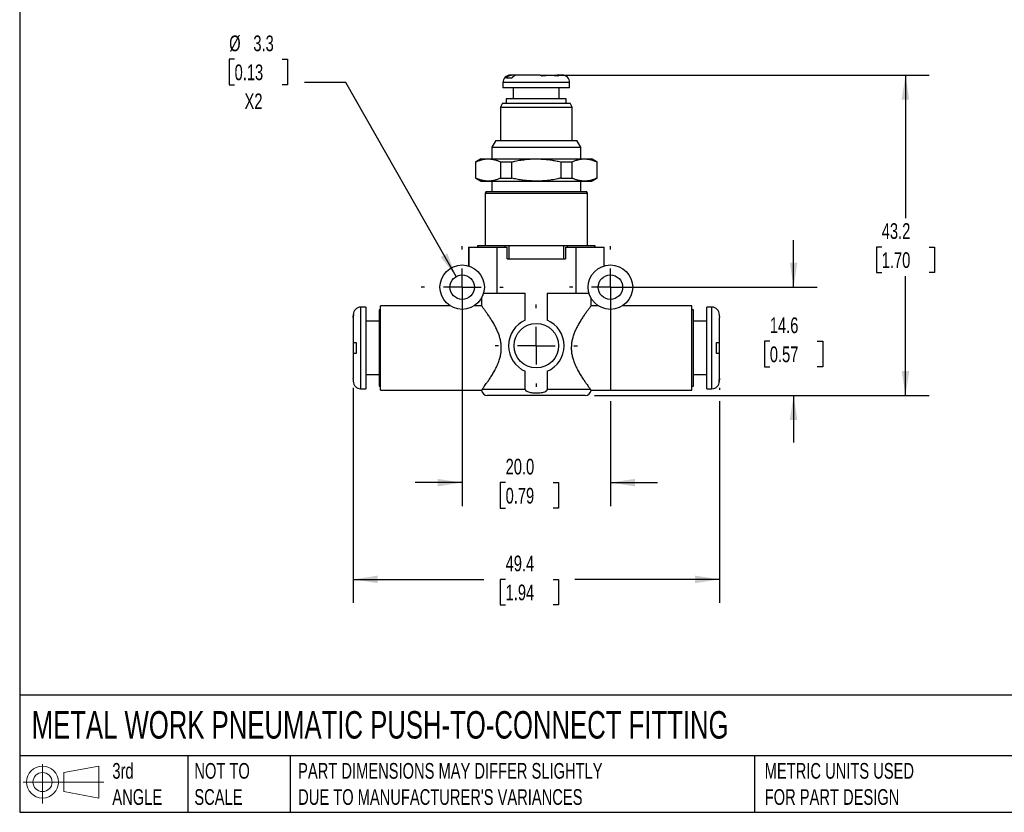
# Model space of a CAD drawing. Header units: millimetres. Extents: x 6 to 273, y 6 to 210.
# Tile 1 of 4: x 6 to 139, y 6 to 113. Entities that reach past the tile are written whole.
import ezdxf

# ---------------------------------------------------------------- set-up
doc = ezdxf.new("R2010")
doc.units = ezdxf.units.MM
doc.linetypes.add('SLD-Center', pattern=[19.05, 15.24, -1.27, 1.27, -1.27])
doc.linetypes.add('SLD-Solid', pattern=[0])
doc.layers.add('CENTER', color=40, linetype='SLD-Center')
doc.layers.add('SLD-DEFPOINTS', color=7, linetype='Continuous')
doc.layers.add('DIMENSIONS', color=140, linetype='SLD-Solid', lineweight=25)
doc.layers.add('TEXT', color=140, linetype='SLD-Solid', lineweight=25)
doc.styles.add('SLDTEXTSTYLE0', font='TXT', dxfattribs={"width": 0.7})
doc.dimstyles.new('SLDDIMSTYLE0', dxfattribs={"dimtxt": 2.158008, "dimasz": 3.302, "dimexe": 0, "dimexo": 0.0625, "dimgap": 0.539502, "dimtad": 0, "dimtih": 1, "dimtoh": 1, "dimdec": 1, "dimrnd": 1e-09, "dimzin": 12, "dimdsep": 46, "dimtxsty": 'SLDTEXTSTYLE0', "dimsah": 1, "dimcen": 0.09, "dimadec": 0, "dimazin": 3, "dimtfac": 1, "dimtdec": 1, "dimtmove": 0, "dimatfit": 0, "dimfxl": 0, "dimfrac": 2, "dimtolj": 1, "dimtzin": 12, "dimarcsym": 0})
doc.dimstyles.new('SLDDIMSTYLE1', dxfattribs={"dimtxt": 2.158008, "dimasz": 3.302, "dimexe": 0, "dimexo": 0.0625, "dimgap": 0.539502, "dimtad": 0, "dimtih": 1, "dimtoh": 1, "dimdec": 1, "dimrnd": 1e-09, "dimzin": 12, "dimdsep": 46, "dimtxsty": 'SLDTEXTSTYLE0', "dimsah": 1, "dimcen": 0.09, "dimadec": 0, "dimazin": 3, "dimtfac": 1, "dimtdec": 1, "dimtofl": 0, "dimtmove": 0, "dimatfit": 3, "dimfxl": 0, "dimfrac": 2, "dimtolj": 1, "dimtzin": 12, "dimarcsym": 0})
doc.dimstyles.new('SLDDIMSTYLE2', dxfattribs={"dimtxt": 2.158008, "dimasz": 3.302, "dimexe": 0, "dimexo": 0.0625, "dimgap": 0.539502, "dimtad": 0, "dimtih": 1, "dimtoh": 1, "dimdec": 1, "dimrnd": 1e-09, "dimzin": 4, "dimdsep": 46, "dimtxsty": 'SLDTEXTSTYLE0', "dimsah": 1, "dimcen": 0.09, "dimadec": 0, "dimazin": 1, "dimtfac": 1, "dimtdec": 1, "dimtmove": 0, "dimatfit": 0, "dimfxl": 0, "dimfrac": 2, "dimtolj": 1, "dimtzin": 12, "dimarcsym": 0})
doc.dimstyles.new('SLDDIMSTYLE3', dxfattribs={"dimtxt": 2.158008, "dimasz": 3.302, "dimexe": 0, "dimexo": 0.0625, "dimgap": 0.539502, "dimtad": 0, "dimtih": 1, "dimtoh": 1, "dimdec": 1, "dimrnd": 1e-09, "dimzin": 12, "dimdsep": 46, "dimtxsty": 'SLDTEXTSTYLE0', "dimsah": 1, "dimcen": 0, "dimadec": 0, "dimazin": 3, "dimtfac": 1, "dimtdec": 1, "dimtofl": 0, "dimtmove": 0, "dimatfit": 3, "dimfxl": 0, "dimfrac": 2, "dimtolj": 1, "dimtzin": 12, "dimarcsym": 0})

# ---------------------------------------------------------------- blocks, each defined once
blk = doc.blocks.new('Block11')
at = {"color": 7, "linetype": 'SLD-Solid', "lineweight": 18}
for p, q in [((2.59, 5.31), (2.59, 0)), ((5.48, 4.17), (10.18, 5.03)), ((5.48, 1.6), (5.48, 4.17)), ((10.18, 5.03), (10.18, 0.73)), ((0, 2.88), (10.87, 2.88)), ((5.48, 1.6), (10.18, 0.73))]:
    blk.add_line(p, q, dxfattribs=at)
for radius in [2.15, 1.29]:
    blk.add_circle((2.59, 2.88), radius, dxfattribs=at)
blk = doc.blocks.new('Block12')
at = {"layer": 'SLD-DEFPOINTS'}
blk.add_blockref('Block11', (0, 0), dxfattribs=at)
blk = doc.blocks.new('_D')
at = {"layer": 'DIMENSIONS'}
for p, q in [((110.75, 77.19), (110.75, 83.54)), ((87.31, 77.19), (113.92, 77.19)), ((107.54, 69.89), (106.82, 69.89)), ((106.82, 69.89), (106.82, 66.46)), ((113.95, 69.89), (114.68, 69.89)), ((114.68, 69.89), (114.68, 66.46)), ((106.82, 66.46), (107.54, 66.46)), ((114.68, 66.46), (113.95, 66.46)), ((83.91, 62.59), (113.92, 62.59)), ((110.75, 62.59), (110.75, 56.24))]:
    blk.add_line(p, q, dxfattribs=at)
for points in [[(110.75, 77.19), (111.25, 80.5), (110.24, 80.5)], [(110.75, 62.59), (110.24, 59.29), (111.25, 59.29)]]:
    blk.add_solid(points, dxfattribs=at)
at = {"layer": 'DIMENSIONS', "char_height": 2.117, "attachment_point": 1, "style": 'SLDTEXTSTYLE0'}
for s, insert in [('14.6', (107.54, 73.11)), ('0.57', (107.54, 69.19))]:
    blk.add_mtext(s, dxfattribs=dict(at, insert=insert))
blk = doc.blocks.new('_D_1')
at = {"layer": 'DIMENSIONS'}
for p, q in [((77.81, 105.79), (129.02, 105.79)), ((125.84, 105.79), (125.84, 86.52)), ((122.64, 82.6), (121.91, 82.6)), ((121.91, 82.6), (121.91, 79.17)), ((129.05, 82.6), (129.77, 82.6)), ((129.77, 82.6), (129.77, 79.17)), ((121.91, 79.17), (122.64, 79.17)), ((125.84, 62.59), (125.84, 78.69)), ((129.77, 79.17), (129.05, 79.17)), ((83.91, 62.59), (129.02, 62.59))]:
    blk.add_line(p, q, dxfattribs=at)
for points in [[(125.84, 105.79), (125.33, 102.49), (126.35, 102.49)], [(125.84, 62.59), (126.35, 65.9), (125.33, 65.9)]]:
    blk.add_solid(points, dxfattribs=at)
at = {"layer": 'DIMENSIONS', "char_height": 2.117, "attachment_point": 1, "style": 'SLDTEXTSTYLE0'}
for s, insert in [('43.2', (122.64, 85.82)), ('1.70', (122.64, 81.9))]:
    blk.add_mtext(s, dxfattribs=dict(at, insert=insert))
blk = doc.blocks.new('_D_2')
at = {"layer": 'DIMENSIONS'}
for p, q in [((66.04, 75.92), (66.04, 47.65)), ((86.04, 75.92), (86.04, 63.36)), ((86.04, 61.83), (86.04, 47.65)), ((66.04, 50.83), (59.69, 50.83)), ((71.9, 50.83), (71.18, 50.83)), ((71.18, 50.83), (71.18, 47.4)), ((78.32, 50.83), (79.04, 50.83)), ((79.04, 50.83), (79.04, 47.4)), ((86.04, 50.83), (92.39, 50.83)), ((71.18, 47.4), (71.9, 47.4)), ((79.04, 47.4), (78.32, 47.4))]:
    blk.add_line(p, q, dxfattribs=at)
for points in [[(66.04, 50.83), (62.74, 51.33), (62.74, 50.32)], [(86.04, 50.83), (89.34, 50.32), (89.34, 51.33)]]:
    blk.add_solid(points, dxfattribs=at)
at = {"layer": 'DIMENSIONS', "char_height": 2.117, "attachment_point": 1, "style": 'SLDTEXTSTYLE0'}
for s, insert in [('20.0', (71.9, 54.04)), ('0.79', (71.9, 50.12))]:
    blk.add_mtext(s, dxfattribs=dict(at, insert=insert))
blk = doc.blocks.new('_D_3')
at = {"layer": 'DIMENSIONS'}
for p, q in [((35.34, 107.93), (34.62, 107.93)), ((34.62, 107.93), (34.62, 104.5)), ((41.75, 107.93), (42.48, 107.93)), ((42.48, 107.93), (42.48, 104.5)), ((34.62, 104.5), (35.34, 104.5)), ((42.48, 104.5), (41.75, 104.5)), ((50.35, 104.8), (44.79, 104.8)), ((65.23, 78.63), (50.35, 104.8))]:
    blk.add_line(p, q, dxfattribs=at)
blk.add_solid([(65.23, 78.63), (64.03, 81.75), (63.15, 81.25)], dxfattribs=at)
at = {"layer": 'DIMENSIONS', "char_height": 2.117, "attachment_point": 1, "style": 'SLDTEXTSTYLE0'}
for s, insert in [('%%c', (34.61, 111.14)), ('3.3', (37.87, 111.14)), ('0.13', (35.34, 107.23)), ('X2', (36.68, 103.32))]:
    blk.add_mtext(s, dxfattribs=dict(at, insert=insert))
blk = doc.blocks.new('_D_4')
at = {"layer": 'DIMENSIONS'}
for p, q in [((51.34, 63.6), (51.34, 34.59)), ((100.74, 63.6), (100.74, 63.36)), ((100.74, 61.83), (100.74, 34.59)), ((51.34, 37.77), (68.98, 37.77)), ((71.9, 37.77), (71.18, 37.77)), ((71.18, 37.77), (71.18, 34.34)), ((78.32, 37.77), (79.04, 37.77)), ((79.04, 37.77), (79.04, 34.34)), ((100.74, 37.77), (81.24, 37.77)), ((71.18, 34.34), (71.9, 34.34)), ((79.04, 34.34), (78.32, 34.34))]:
    blk.add_line(p, q, dxfattribs=at)
for points in [[(51.34, 37.77), (54.64, 37.26), (54.64, 38.28)], [(100.74, 37.77), (97.44, 38.28), (97.44, 37.26)]]:
    blk.add_solid(points, dxfattribs=at)
at = {"layer": 'DIMENSIONS', "char_height": 2.117, "attachment_point": 1, "style": 'SLDTEXTSTYLE0'}
for s, insert in [('49.4', (71.9, 40.98)), ('1.94', (71.9, 37.07))]:
    blk.add_mtext(s, dxfattribs=dict(at, insert=insert))
blk = doc.blocks.new('SW_CENTERMARKSYMBOL_0')
at = {"layer": 'CENTER', "color": 0}
for p, q in [((0, 5.08), (0, 5.54)), ((0, 0), (0, 2.54)), ((-5.08, 0), (-5.54, 0)), ((0, 0), (-2.54, 0)), ((0, 0), (0, -2.54)), ((0, 0), (2.54, 0)), ((5.08, 0), (5.54, 0)), ((0, -5.08), (0, -5.54))]:
    blk.add_line(p, q, dxfattribs=at)
blk = doc.blocks.new('SW_CENTERMARKSYMBOL_1')
at = {"layer": 'CENTER', "color": 0}
for p, q in [((0, 5.08), (0, 5.54)), ((0, 0), (0, 2.54)), ((-5.08, 0), (-5.54, 0)), ((0, 0), (-2.54, 0)), ((0, 0), (0, -2.54)), ((0, 0), (2.54, 0)), ((5.08, 0), (5.54, 0)), ((0, -5.08), (0, -5.54))]:
    blk.add_line(p, q, dxfattribs=at)
blk = doc.blocks.new('SW_CENTERMARKSYMBOL_2')
at = {"layer": 'CENTER', "color": 0}
for p, q in [((0, 5.08), (0, 5.54)), ((0, 0), (0, 2.54)), ((-5.08, 0), (-5.54, 0)), ((0, 0), (-2.54, 0)), ((0, 0), (0, -2.54)), ((0, 0), (2.54, 0)), ((5.08, 0), (5.54, 0)), ((0, -5.08), (0, -5.54))]:
    blk.add_line(p, q, dxfattribs=at)

msp = doc.modelspace()

# ---------------------------------------------------------------- linework, layer by layer
for p, q in [((72.75, 105.39), (72, 105.39)), ((72.71, 105.79), (72.54, 105.79)), ((73.46, 105.79), (72.71, 105.79)), ((76.54, 105.79), (73.46, 105.79)), ((76.54, 105.79), (78.67, 105.79)), ((78.67, 105.73), (78.67, 105.79)), ((78.67, 105.79), (78.79, 105.79)), ((79.54, 105.79), (78.79, 105.79)), ((71.54, 104.79), (71.54, 104.09)), ((72.14, 104.79), (71.54, 104.79)), ((72.14, 104.09), (71.54, 104.09)), ((80.54, 104.79), (72.14, 104.79)), ((80.54, 104.09), (72.14, 104.09)), ((72.94, 104.09), (72.94, 102.59)), ((79.14, 102.59), (79.14, 104.09)), ((80.54, 104.09), (80.54, 104.79)), ((71.99, 102.59), (71.99, 101.99)), ((72.53, 102.59), (71.99, 102.59)), ((80.09, 102.59), (72.53, 102.59)), ((80.09, 101.99), (80.09, 102.59)), ((71.48, 101.99), (71.19, 101.49)), ((71.19, 101.49), (71.19, 96.99)), ((71.19, 101.49), (71.84, 101.49)), ((71.48, 101.99), (72.09, 101.99)), ((71.84, 101.49), (80.89, 101.49)), ((72.09, 101.99), (80.6, 101.99)), ((80.89, 101.49), (80.6, 101.99)), ((80.89, 96.99), (80.89, 101.49)), ((70.56, 96.99), (70.04, 96.09)), ((70.56, 96.99), (71.29, 96.99)), ((71.29, 96.99), (81.52, 96.99)), ((82.04, 96.09), (81.52, 96.99)), ((70.04, 96.09), (70.04, 94.49)), ((70.04, 96.09), (70.84, 96.09)), ((70.84, 96.09), (82.04, 96.09)), ((82.04, 94.49), (82.04, 96.09)), ((68.54, 94.49), (67.84, 94.09)), ((68.54, 94.49), (69.55, 94.49)), ((69.55, 94.49), (76.04, 94.49)), ((76.04, 94.49), (82.54, 94.49)), ((82.54, 94.49), (83.54, 94.49)), ((84.24, 94.09), (83.54, 94.49)), ((67.84, 94.09), (67.84, 91.9)), ((67.84, 94.09), (67.89, 94.09)), ((67.89, 91.9), (67.89, 94.09)), ((71.2, 94.09), (72.73, 94.09)), ((71.2, 94.09), (71.2, 91.9)), ((72.73, 91.9), (72.73, 94.09)), ((79.36, 94.09), (79.36, 91.9)), ((79.36, 94.09), (80.88, 94.09)), ((80.88, 91.9), (80.88, 94.09)), ((84.19, 94.09), (84.19, 91.9)), ((84.19, 94.09), (84.24, 94.09)), ((84.24, 91.9), (84.24, 94.09)), ((67.84, 91.9), (68.54, 91.49)), ((67.84, 91.9), (67.89, 91.9)), ((71.2, 91.9), (72.73, 91.9)), ((79.36, 91.9), (80.88, 91.9)), ((83.54, 91.49), (84.24, 91.9)), ((84.19, 91.9), (84.24, 91.9)), ((68.54, 91.49), (69.55, 91.49)), ((69.55, 91.49), (76.04, 91.49)), ((70.04, 91.49), (70.04, 90.09)), ((76.04, 91.49), (82.54, 91.49)), ((82.04, 90.09), (82.04, 91.49)), ((82.54, 91.49), (83.54, 91.49)), ((69.26, 90.09), (69.14, 89.89)), ((69.14, 89.89), (69.14, 82.79)), ((69.14, 89.89), (70.07, 89.89)), ((69.26, 90.09), (70.17, 90.09)), ((70.07, 89.89), (82.94, 89.89)), ((70.17, 90.09), (82.83, 90.09)), ((82.94, 89.89), (82.83, 90.09)), ((82.94, 82.79), (82.94, 89.89)), ((66.89, 82.59), (66.89, 80.07)), ((66.89, 82.59), (66.92, 82.59)), ((66.92, 82.59), (66.92, 80.06)), ((66.92, 82.59), (70.7, 82.59)), ((68.14, 82.79), (68.14, 82.59)), ((68.14, 82.79), (68.15, 82.79)), ((68.15, 82.59), (68.15, 82.79)), ((68.15, 82.79), (71.81, 82.79)), ((70.7, 82.59), (70.7, 76.39)), ((70.7, 82.59), (72.09, 82.59)), ((71.81, 82.79), (71.81, 82.59)), ((71.81, 82.79), (72.38, 82.79)), ((72.09, 80.99), (72.09, 82.59)), ((72.38, 80.99), (72.38, 82.79)), ((72.38, 82.79), (79.7, 82.79)), ((79.7, 82.79), (79.7, 80.99)), ((79.7, 82.79), (80.27, 82.79)), ((80, 82.59), (80, 80.99)), ((80, 82.59), (81.38, 82.59)), ((80.27, 82.59), (80.27, 82.79)), ((80.27, 82.79), (83.93, 82.79)), ((81.38, 82.59), (81.38, 76.39)), ((81.38, 82.59), (85.16, 82.59)), ((83.93, 82.79), (83.93, 82.59)), ((83.93, 82.79), (83.94, 82.79)), ((83.94, 82.59), (83.94, 82.79)), ((85.16, 82.59), (85.16, 80.06)), ((85.16, 82.59), (85.19, 82.59)), ((85.19, 80.07), (85.19, 82.59)), ((72.09, 80.99), (80, 80.99)), ((68.93, 76.39), (70.7, 76.39)), ((70.7, 76.39), (74.56, 76.39)), ((74.56, 72.74), (74.56, 76.39)), ((77.52, 76.39), (77.52, 72.74)), ((77.52, 76.39), (81.38, 76.39)), ((81.38, 76.39), (83.15, 76.39)), ((53.04, 74.49), (52.34, 74.49)), ((52.34, 74.49), (52.34, 68.99)), ((53.04, 74.49), (53.04, 68.99)), ((64.38, 74.69), (55.04, 74.69)), ((55.04, 68.99), (55.04, 74.69)), ((68.64, 74.69), (67.7, 74.69)), ((68.64, 75.7), (68.64, 74.69)), ((83.44, 74.69), (83.44, 75.7)), ((84.38, 74.69), (83.44, 74.69)), ((97.04, 74.69), (87.7, 74.69)), ((97.04, 68.99), (97.04, 74.69)), ((99.74, 74.49), (99.04, 74.49)), ((99.04, 68.99), (99.04, 74.49)), ((99.74, 68.99), (99.74, 74.49)), ((51.34, 73.12), (51.34, 69.74)), ((55.04, 74.14), (54.84, 74.14)), ((54.84, 74.14), (54.84, 68.99)), ((97.24, 74.14), (97.04, 74.14)), ((97.24, 68.99), (97.24, 74.14)), ((100.74, 69.74), (100.74, 73.12)), ((54.84, 72.59), (53.04, 72.59)), ((99.04, 72.59), (97.24, 72.59)), ((51.34, 69.74), (51.34, 68.24)), ((51.74, 69.74), (51.74, 68.24)), ((100.34, 68.24), (100.34, 69.74)), ((100.74, 68.24), (100.74, 69.74)), ((51.34, 68.24), (51.34, 64.87)), ((52.34, 68.99), (52.34, 63.49)), ((53.04, 68.99), (53.04, 63.49)), ((54.84, 68.99), (54.84, 63.84)), ((55.04, 63.29), (55.04, 68.99)), ((97.04, 63.29), (97.04, 68.99)), ((97.24, 63.84), (97.24, 68.99)), ((99.04, 63.49), (99.04, 68.99)), ((99.74, 63.49), (99.74, 68.99)), ((100.74, 64.87), (100.74, 68.24)), ((53.04, 65.39), (54.84, 65.39)), ((74.56, 63.39), (74.56, 65.85)), ((77.52, 65.85), (77.52, 63.39)), ((97.24, 65.39), (99.04, 65.39)), ((54.84, 63.84), (55.04, 63.84)), ((97.04, 63.84), (97.24, 63.84)), ((52.34, 63.49), (53.04, 63.49)), ((55.04, 63.29), (68.65, 63.29)), ((74.56, 63.39), (68.72, 63.39)), ((76.04, 62.59), (69.44, 62.59)), ((82.64, 62.59), (76.04, 62.59)), ((83.36, 63.39), (77.52, 63.39)), ((83.43, 63.29), (97.04, 63.29)), ((99.04, 63.49), (99.74, 63.49))]:
    msp.add_line(p, q)
for centre, radius in [((66.04, 77.19), 3), ((86.04, 77.19), 3), ((66.04, 77.19), 1.65), ((86.04, 77.19), 1.65), ((76.04, 69.29), 3)]:
    msp.add_circle(centre, radius)
for centre, radius, start, end in [((72.54, 104.79), 1, 90, 180), ((79.54, 104.79), 1, 0, 90), ((52.34, 73.49), 1, 90, 180), ((99.74, 73.49), 1, 0, 90), ((76.04, 69.29), 3.75, 113.285, 246.715), ((76.04, 69.29), 3.75, 293.285, 66.715), ((52.34, 64.49), 1, 180, 270), ((99.74, 64.49), 1, 270, 0), ((69.44, 63.39), 0.8, 187.2571, 270), ((82.64, 63.39), 0.8, 270, 352.729)]:
    msp.add_arc(centre, radius, start, end)
for points, knots in [([(72, 105.39), (72.02, 105.42), (72.05, 105.47), (72.11, 105.54), (72.18, 105.6), (72.25, 105.66), (72.35, 105.71), (72.47, 105.76), (72.58, 105.79), (72.66, 105.79), (72.69, 105.79), (72.71, 105.79)], [0, 0, 0, 0, 0.105677, 0.210953, 0.315913, 0.420783, 0.525687, 0.708124, 0.890784, 0.94538, 1, 1, 1, 1]), ([(73.46, 105.79), (73.43, 105.79), (73.37, 105.79), (73.29, 105.78), (73.21, 105.76), (73.13, 105.73), (73.06, 105.69), (72.98, 105.64), (72.91, 105.58), (72.83, 105.51), (72.79, 105.45), (72.76, 105.41), (72.75, 105.4), (72.75, 105.39)], [0, 0, 0, 0, 0.100378, 0.200706, 0.301138, 0.401502, 0.5019, 0.602456, 0.72116, 0.839992, 0.960167, 0.98009, 1, 1, 1, 1]), ([(76.54, 105.79), (76.55, 105.79), (76.56, 105.79), (76.58, 105.79), (76.59, 105.79), (76.66, 105.77), (76.71, 105.75), (76.76, 105.7)], [1.3307426, 1.3307426, 1.3307426, 1.3307426, 1.3928553, 1.3928553, 1.4549681, 1.4549681, 1.7922911, 1.7922911, 1.7922911, 1.7922911]), ([(76.76, 105.7), (76.81, 105.71), (76.86, 105.72), (76.95, 105.73), (77, 105.73), (77.14, 105.75), (77.23, 105.76), (77.51, 105.77), (77.7, 105.77), (78.08, 105.77), (78.27, 105.77), (78.55, 105.76), (78.64, 105.75), (78.78, 105.73), (78.83, 105.73), (78.92, 105.72), (78.97, 105.71), (79.02, 105.7)], [10.582136, 10.582136, 10.582136, 10.582136, 10.744895, 10.744895, 10.907654, 10.907654, 11.233173, 11.233173, 11.884209, 11.884209, 12.535137, 12.535137, 12.860602, 12.860602, 13.023334, 13.023334, 13.186066, 13.186066, 13.186066, 13.186066]), ([(79.02, 105.7), (78.97, 105.74), (78.92, 105.77), (78.86, 105.79), (78.85, 105.79), (78.82, 105.79), (78.81, 105.79), (78.79, 105.79)], [1.3567532, 1.3567532, 1.3567532, 1.3567532, 1.650232, 1.650232, 1.7341804, 1.7341804, 1.8181289, 1.8181289, 1.8181289, 1.8181289]), ([(67.89, 94.09), (67.96, 94.12), (68.1, 94.18), (68.3, 94.26), (68.51, 94.33), (68.71, 94.39), (68.92, 94.44), (69.13, 94.47), (69.34, 94.49), (69.48, 94.49), (69.55, 94.49)], [0, 0, 0, 0, 0.129711, 0.253991, 0.375914, 0.498441, 0.623321, 0.749439, 0.875425, 1, 1, 1, 1]), ([(69.55, 94.49), (69.6, 94.49), (69.72, 94.49), (69.89, 94.48), (70.06, 94.45), (70.23, 94.42), (70.48, 94.37), (70.81, 94.27), (71.07, 94.15), (71.2, 94.09)], [0, 0, 0, 0, 0.102856, 0.205902, 0.309076, 0.411953, 0.514062, 0.752727, 1, 1, 1, 1]), ([(72.73, 94.09), (72.87, 94.12), (73.15, 94.19), (73.56, 94.27), (73.97, 94.33), (74.38, 94.39), (74.79, 94.44), (75.21, 94.47), (75.62, 94.49), (75.9, 94.49), (76.04, 94.49)], [0, 0, 0, 0, 0.130565, 0.255731, 0.378331, 0.501093, 0.625638, 0.751043, 0.876179, 1, 1, 1, 1]), ([(76.04, 94.49), (76.15, 94.49), (76.38, 94.49), (76.71, 94.48), (77.04, 94.46), (77.37, 94.43), (77.69, 94.39), (78.01, 94.35), (78.34, 94.3), (78.67, 94.24), (79.01, 94.17), (79.24, 94.12), (79.36, 94.09)], [0, 0, 0, 0, 0.099823, 0.200211, 0.299737, 0.397405, 0.494368, 0.591543, 0.689796, 0.790017, 0.893112, 1, 1, 1, 1]), ([(80.88, 94.09), (80.95, 94.12), (81.09, 94.19), (81.29, 94.27), (81.5, 94.33), (81.7, 94.39), (81.91, 94.44), (82.12, 94.47), (82.33, 94.49), (82.47, 94.49), (82.54, 94.49)], [0, 0, 0, 0, 0.130565, 0.255731, 0.378331, 0.501093, 0.625638, 0.751043, 0.876179, 1, 1, 1, 1]), ([(82.54, 94.49), (82.59, 94.49), (82.7, 94.49), (82.87, 94.48), (83.04, 94.46), (83.2, 94.43), (83.36, 94.39), (83.52, 94.35), (83.68, 94.3), (83.85, 94.24), (84.02, 94.17), (84.14, 94.12), (84.19, 94.09)], [0, 0, 0, 0, 0.099823, 0.200211, 0.299737, 0.397405, 0.494368, 0.591543, 0.689796, 0.790017, 0.893112, 1, 1, 1, 1]), ([(69.55, 91.49), (69.49, 91.49), (69.37, 91.5), (69.2, 91.51), (69.03, 91.53), (68.86, 91.56), (68.61, 91.62), (68.29, 91.72), (68.02, 91.84), (67.89, 91.9)], [0, 0, 0, 0, 0.102856, 0.205902, 0.309076, 0.411953, 0.514062, 0.752727, 1, 1, 1, 1]), ([(71.2, 91.9), (71.13, 91.87), (70.99, 91.8), (70.79, 91.72), (70.59, 91.65), (70.38, 91.6), (70.17, 91.55), (69.96, 91.52), (69.75, 91.5), (69.61, 91.5), (69.55, 91.49)], [0, 0, 0, 0, 0.129711, 0.253991, 0.375914, 0.498441, 0.623321, 0.749439, 0.875425, 1, 1, 1, 1]), ([(76.04, 91.49), (75.93, 91.49), (75.71, 91.5), (75.37, 91.51), (75.04, 91.53), (74.71, 91.56), (74.39, 91.6), (74.07, 91.64), (73.74, 91.69), (73.41, 91.75), (73.07, 91.82), (72.84, 91.87), (72.73, 91.9)], [0, 0, 0, 0, 0.0998228, 0.2002109, 0.2997368, 0.3974055, 0.4943684, 0.5915431, 0.6897958, 0.7900166, 0.8931121, 1, 1, 1, 1]), ([(79.36, 91.9), (79.21, 91.87), (78.94, 91.8), (78.52, 91.72), (78.11, 91.65), (77.7, 91.6), (77.29, 91.55), (76.87, 91.52), (76.46, 91.5), (76.18, 91.5), (76.04, 91.49)], [0, 0, 0, 0, 0.130565, 0.255731, 0.378331, 0.501093, 0.625638, 0.751043, 0.876179, 1, 1, 1, 1]), ([(82.54, 91.49), (82.48, 91.49), (82.37, 91.5), (82.2, 91.51), (82.04, 91.53), (81.87, 91.56), (81.71, 91.6), (81.55, 91.64), (81.38, 91.69), (81.22, 91.75), (81.05, 91.82), (80.94, 91.87), (80.88, 91.9)], [0, 0, 0, 0, 0.0998228, 0.2002109, 0.2997368, 0.3974055, 0.4943684, 0.5915431, 0.6897958, 0.7900166, 0.8931121, 1, 1, 1, 1]), ([(84.19, 91.9), (84.12, 91.87), (83.98, 91.8), (83.77, 91.72), (83.57, 91.65), (83.37, 91.6), (83.16, 91.55), (82.95, 91.52), (82.74, 91.5), (82.61, 91.5), (82.54, 91.49)], [0, 0, 0, 0, 0.1305649, 0.2557312, 0.3783308, 0.5010929, 0.6256381, 0.7510426, 0.8761787, 1, 1, 1, 1]), ([(68.72, 63.39), (68.75, 63.43), (68.81, 63.51), (68.94, 63.69), (69.1, 63.91), (69.31, 64.2), (69.57, 64.56), (69.88, 65.02), (70.19, 65.53), (70.51, 66.09), (70.8, 66.69), (71.03, 67.29), (71.2, 67.87), (71.3, 68.41), (71.33, 68.97), (71.3, 69.53), (71.21, 70.07), (71.06, 70.6), (70.88, 71.09), (70.65, 71.61), (70.37, 72.15), (70.05, 72.69), (69.74, 73.17), (69.44, 73.61), (69.18, 73.98), (68.97, 74.26), (68.82, 74.46), (68.72, 74.59), (68.66, 74.67), (68.63, 74.7), (68.64, 74.69), (68.64, 74.69)], [0, 0, 0, 0, 0.031215, 0.062355, 0.09354, 0.124805, 0.166468, 0.208126, 0.249737, 0.291337, 0.332977, 0.374634, 0.40593, 0.437253, 0.468485, 0.499869, 0.531147, 0.562456, 0.593672, 0.624899, 0.666527, 0.708187, 0.74985, 0.791481, 0.833041, 0.874662, 0.905893, 0.937087, 0.968423, 0.999936, 1, 1, 1, 1]), ([(83.44, 74.69), (83.44, 74.69), (83.43, 74.68), (83.37, 74.6), (83.27, 74.47), (83.12, 74.27), (82.91, 73.99), (82.64, 73.61), (82.34, 73.18), (82.03, 72.69), (81.71, 72.15), (81.43, 71.62), (81.2, 71.1), (81.02, 70.6), (80.87, 70.08), (80.78, 69.53), (80.75, 68.97), (80.78, 68.42), (80.88, 67.87), (81.05, 67.29), (81.28, 66.69), (81.57, 66.09), (81.89, 65.53), (82.2, 65.02), (82.51, 64.57), (82.77, 64.2), (82.98, 63.91), (83.14, 63.69), (83.27, 63.51), (83.33, 63.43), (83.36, 63.39)], [0, 0, 0, 0, 0.030869, 0.062152, 0.093434, 0.124703, 0.166448, 0.208154, 0.249857, 0.29152, 0.333177, 0.374851, 0.406084, 0.437348, 0.468695, 0.499953, 0.531334, 0.562593, 0.593874, 0.625201, 0.666828, 0.708457, 0.750002, 0.791555, 0.833138, 0.874712, 0.905921, 0.937228, 0.968596, 1, 1, 1, 1]), ([(51.4, 73.49), (51.38, 73.49), (51.33, 73.49), (51.34, 73.49), (51.34, 73.49), (51.34, 73.49)], [0, 0, 0, 0, 0.497399, 0.996369, 1, 1, 1, 1]), ([(51.34, 73.12), (51.34, 73.14), (51.34, 73.16), (51.34, 73.21), (51.35, 73.23), (51.36, 73.33), (51.38, 73.41), (51.4, 73.49)], [1.8645079, 1.8645079, 1.8645079, 1.8645079, 1.929624, 1.929624, 1.9947401, 1.9947401, 2.2461605, 2.2461605, 2.2461605, 2.2461605]), ([(51.4, 73.49), (51.38, 73.43), (51.37, 73.37), (51.35, 73.24), (51.34, 73.18), (51.34, 73.12)], [1.4486776, 1.4486776, 1.4486776, 1.4486776, 1.6418328, 1.6418328, 1.8296216, 1.8296216, 1.8296216, 1.8296216]), ([(100.74, 73.49), (100.74, 73.49), (100.75, 73.49), (100.7, 73.49), (100.68, 73.49)], [0, 0, 0, 0, 0.498493, 1, 1, 1, 1]), ([(100.68, 73.49), (100.7, 73.43), (100.72, 73.37), (100.74, 73.24), (100.74, 73.18), (100.74, 73.12)], [1.4486776, 1.4486776, 1.4486776, 1.4486776, 1.6418328, 1.6418328, 1.8296216, 1.8296216, 1.8296216, 1.8296216]), ([(51.34, 69.74), (51.34, 69.74), (51.34, 69.74), (51.36, 69.74), (51.38, 69.74), (51.41, 69.74), (51.45, 69.74), (51.5, 69.74), (51.57, 69.74), (51.65, 69.74), (51.71, 69.74), (51.74, 69.74)], [0, 0, 0, 0, 0.102567, 0.20506, 0.30739, 0.409718, 0.512233, 0.629971, 0.747702, 0.873997, 1, 1, 1, 1]), ([(100.34, 69.74), (100.36, 69.74), (100.4, 69.74), (100.46, 69.74), (100.53, 69.74), (100.61, 69.74), (100.68, 69.74), (100.73, 69.74), (100.74, 69.74), (100.74, 69.74)], [0, 0, 0, 0, 0.084224, 0.16847, 0.25252, 0.435669, 0.618593, 0.809009, 1, 1, 1, 1]), ([(51.74, 68.24), (51.72, 68.24), (51.68, 68.24), (51.62, 68.24), (51.55, 68.24), (51.47, 68.24), (51.4, 68.24), (51.35, 68.24), (51.34, 68.24), (51.34, 68.24)], [0, 0, 0, 0, 0.084224, 0.16847, 0.25252, 0.435669, 0.618593, 0.809009, 1, 1, 1, 1]), ([(100.74, 68.24), (100.74, 68.24), (100.74, 68.24), (100.72, 68.24), (100.7, 68.24), (100.67, 68.24), (100.63, 68.24), (100.58, 68.24), (100.51, 68.24), (100.43, 68.24), (100.37, 68.24), (100.34, 68.24)], [0, 0, 0, 0, 0.102567, 0.20506, 0.30739, 0.409718, 0.512233, 0.629971, 0.747702, 0.873997, 1, 1, 1, 1]), ([(51.34, 64.49), (51.34, 64.49), (51.33, 64.49), (51.38, 64.49), (51.4, 64.49)], [0, 0, 0, 0, 0.498493, 1, 1, 1, 1]), ([(51.4, 64.49), (51.38, 64.56), (51.37, 64.62), (51.35, 64.74), (51.34, 64.81), (51.34, 64.87)], [1.4486776, 1.4486776, 1.4486776, 1.4486776, 1.6418328, 1.6418328, 1.8296216, 1.8296216, 1.8296216, 1.8296216]), ([(100.74, 64.87), (100.74, 64.85), (100.74, 64.83), (100.74, 64.78), (100.74, 64.76), (100.72, 64.66), (100.71, 64.57), (100.68, 64.49)], [1.8645079, 1.8645079, 1.8645079, 1.8645079, 1.929624, 1.929624, 1.9947401, 1.9947401, 2.2461605, 2.2461605, 2.2461605, 2.2461605]), ([(100.68, 64.49), (100.7, 64.56), (100.72, 64.62), (100.74, 64.74), (100.74, 64.81), (100.74, 64.87)], [1.4486776, 1.4486776, 1.4486776, 1.4486776, 1.6418328, 1.6418328, 1.8296216, 1.8296216, 1.8296216, 1.8296216]), ([(100.68, 64.49), (100.7, 64.49), (100.75, 64.49), (100.74, 64.49), (100.74, 64.49), (100.74, 64.49)], [0, 0, 0, 0, 0.497399, 0.996369, 1, 1, 1, 1]), ([(68.72, 63.39), (68.7, 63.37), (68.67, 63.33), (68.65, 63.3), (68.65, 63.3), (68.65, 63.29)], [0, 0, 0, 0, 0.333531, 0.661774, 1, 1, 1, 1]), ([(74.56, 63.39), (74.56, 63.39), (74.56, 63.39), (74.56, 63.37), (74.56, 63.35), (74.58, 63.31), (74.59, 63.29), (74.63, 63.24), (74.66, 63.21), (74.79, 63.12), (74.9, 63.09), (75.09, 63.03), (75.17, 63.01), (75.34, 62.98), (75.43, 62.96), (75.69, 62.94), (75.87, 62.93), (76.15, 62.93), (76.26, 62.93), (76.48, 62.95), (76.59, 62.96), (76.81, 62.99), (76.92, 63.01), (77.14, 63.07), (77.24, 63.1), (77.37, 63.18), (77.4, 63.2), (77.45, 63.24), (77.47, 63.26), (77.5, 63.31), (77.51, 63.33), (77.52, 63.36), (77.52, 63.38), (77.52, 63.39)], [4.906488, 4.906488, 4.906488, 4.906488, 4.909706, 4.909706, 4.964377, 4.964377, 5.036919, 5.036919, 5.159222, 5.159222, 5.491266, 5.491266, 5.753224, 5.753224, 6.015183, 6.015183, 6.5391, 6.5391, 6.870231, 6.870231, 7.201362, 7.201362, 7.537551, 7.537551, 7.873741, 7.873741, 7.971249, 7.971249, 8.069817, 8.069817, 8.13076, 8.13076, 8.175598, 8.175598, 8.175598, 8.175598]), ([(83.43, 63.29), (83.43, 63.29), (83.44, 63.29), (83.43, 63.3), (83.41, 63.33), (83.38, 63.37), (83.36, 63.39)], [0, 0, 0, 0, 0.000743, 0.323116, 0.687501, 1, 1, 1, 1])]:
    msp.add_open_spline(points, degree=3, knots=knots)
at = {"layer": 'TEXT'}
for p, q in [((6.35, 209.55), (6.35, 6.35)), ((273.05, 22.13), (6.35, 22.13)), ((273.05, 13.97), (6.35, 13.97)), ((29.04, 13.97), (29.04, 6.35)), ((42.84, 13.97), (42.84, 6.35)), ((105.48, 13.97), (105.48, 6.35)), ((6.35, 6.35), (273.05, 6.35))]:
    msp.add_line(p, q, dxfattribs=at)

# ---------------------------------------------------------------- block references
at = {"layer": 'CENTER'}
for name, p in [('SW_CENTERMARKSYMBOL_2', (66.04, 77.19)), ('SW_CENTERMARKSYMBOL_1', (86.04, 77.19)), ('SW_CENTERMARKSYMBOL_0', (76.04, 69.29))]:
    msp.add_blockref(name, p, dxfattribs=at)
at = {"layer": 'SLD-DEFPOINTS'}
msp.add_blockref('Block12', (6.84, 7.55), dxfattribs=at)

# ---------------------------------------------------------------- texts
at = {"layer": 'TEXT', "attachment_point": 1, "style": 'SLDTEXTSTYLE0'}
for s, insert, char_height in [('METAL WORK PNEUMATIC PUSH-TO-CONNECT FITTING', (7.97, 20), 3.7042), ('3rd^JANGLE', (18.85, 13), 2.117), ('NOT TO^JSCALE', (29.91, 13), 2.1167), ("PART DIMENSIONS MAY DIFFER SLIGHTLY ^JDUE TO MANUFACTURER'S VARIANCES", (43.91, 13), 2.1167), ('METRIC UNITS USED ^JFOR PART DESIGN', (106.85, 13), 2.1167)]:
    msp.add_mtext(s, dxfattribs=dict(at, insert=insert, char_height=char_height))

# ---------------------------------------------------------------- dimensions: what is measured, and where the dimension line sits
at = {"layer": 'DIMENSIONS'}
dim = msp.add_diameter_dim_2p(p1=(66.86, 75.76), p2=(65.23, 78.63), text='<>\\PX2', dimstyle='SLDDIMSTYLE3', dxfattribs=at)
dim.commit()
dim.dimension.update_dxf_attribs({"geometry": '_D_3', "text_midpoint": (38.55, 105.91), "dimtype": 163})
for base, p2, dimstyle, picture, middle in [((125.84, 105.79), (76.54, 105.79), 'SLDDIMSTYLE1', '_D_1', (125.84, 82.6)), ((110.75, 77.19), (86.04, 77.19), 'SLDDIMSTYLE0', '_D', (110.75, 69.89))]:
    dim = msp.add_linear_dim(base=base, p1=(82.64, 62.59), p2=p2, angle=90, dimstyle=dimstyle, dxfattribs=at)
    dim.commit()
    dim.dimension.update_dxf_attribs({"geometry": picture, "text_midpoint": middle, "dimtype": 160})
for base, p1, p2, dimstyle, picture, middle in [((66.04, 50.83), (86.04, 77.19), (66.04, 77.19), 'SLDDIMSTYLE2', '_D_2', (75.11, 50.83)), ((51.34, 37.77), (100.74, 64.87), (51.34, 64.87), 'SLDDIMSTYLE1', '_D_4', (75.11, 37.77))]:
    dim = msp.add_linear_dim(base=base, p1=p1, p2=p2, dimstyle=dimstyle, dxfattribs=at)
    dim.commit()
    dim.dimension.update_dxf_attribs({"geometry": picture, "text_midpoint": middle, "dimtype": 160})

doc.saveas('drawing.dxf')
